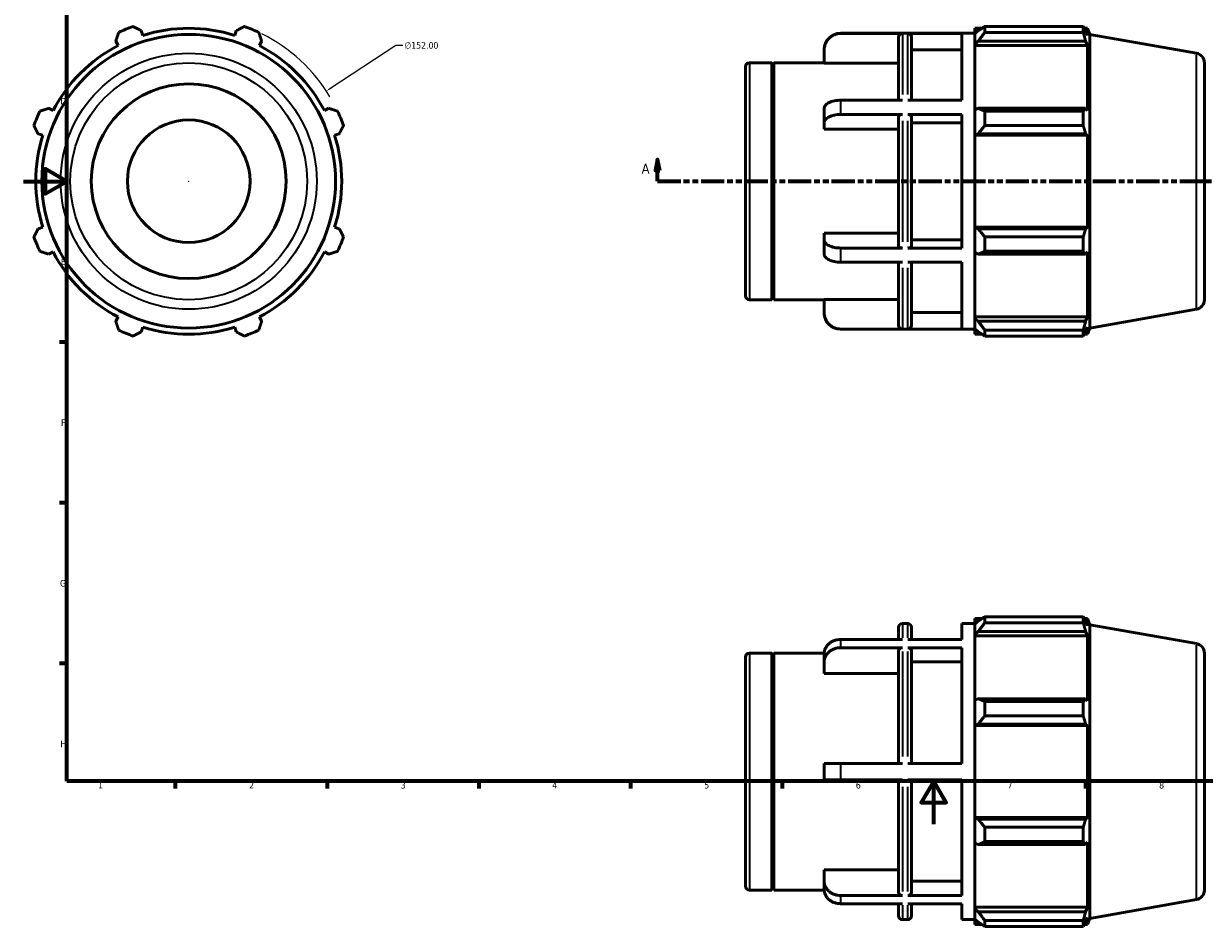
# Model space of a CAD drawing. Header units: millimetres. Extents: x -26 to 927, y -47 to 734.
# Tile 1 of 4: x 0 to 546, y -47 to 370. Entities that reach past the tile are written whole.
import ezdxf

# ---------------------------------------------------------------- set-up
doc = ezdxf.new("R2010")
doc.units = ezdxf.units.MM
doc.linetypes.add('DOUBLE_DASH_CHAIN', pattern=[1.2403, 0.6614, -0.0827, 0.1654, -0.0827, 0.1654, -0.0827])
for name, color, linetype, lineweight in [('Border (ANSI)', 7, 'Continuous', 70), ('Dimension (ANSI)', 7, 'Continuous', 25), ('Section Line (ANSI)', 7, 'DOUBLE_DASH_CHAIN', 70), ('Visible (ANSI)', 7, 'Continuous', 50), ('Visible Narrow (ANSI)', 7, 'Continuous', 35)]:
    doc.layers.add(name, color=color, linetype=linetype, lineweight=lineweight)
doc.styles.add('Label Text (ANSI)', font='tahoma.ttf')
doc.styles.add('Note Text (ANSI)', font='tahoma.ttf')
doc.dimstyles.new('Default - mm (ANSI)', dxfattribs={"dimtxt": 3.048, "dimasz": 2.5, "dimexe": 3.175, "dimexo": 1.6002, "dimgap": 0.8, "dimtad": 0, "dimtoh": 1, "dimrnd": 1e-08, "dimzin": 4, "dimdsep": 46, "dimtxsty": 'Note Text (ANSI)', "dimcen": 0.09, "dimdle": 10, "dimclrd": 256, "dimclre": 256, "dimclrt": 256, "dimadec": 1, "dimazin": 1, "dimtfac": 1, "dimtofl": 0, "dimtmove": 0, "dimatfit": 3, "dimfxl": 1, "dimtolj": 1, "dimtzin": 4, "dimlwd": -1, "dimlwe": -1, "dimarcsym": 0})

# ---------------------------------------------------------------- blocks, each defined once
blk = doc.blocks.new('Borders Default Border')
at = {"layer": 'Border (ANSI)'}
for p, q in [((20, 222.75), (16.55, 222.75)), ((20, 148.5), (16.55, 148.5)), ((20, 74.25), (16.55, 74.25)), ((70.08, 20), (70.08, 16.55)), ((140.17, 20), (140.17, 16.55)), ((210.25, 20), (210.25, 16.55)), ((280.33, 20), (280.33, 16.55)), ((350.42, 20), (350.42, 16.55)), ((490.58, 20), (490.58, 16.55))]:
    blk.add_line(p, q, dxfattribs=at)
at = {"layer": 'Border (ANSI)', "flags": 128}
for points in [[(20, 20), (20, 574), (821, 574), (821, 20), (20, 20)], [(0, 297), (20, 297), (10, 302.77), (10, 291.23), (20, 297)], [(420.5, 0), (420.5, 20), (414.73, 10), (426.27, 10), (420.5, 20)]]:
    blk.add_lwpolyline(points, dxfattribs=at)
at = {"layer": 'Border (ANSI)', "char_height": 3.05, "attachment_point": 7, "style": 'Note Text (ANSI)'}
for s, insert in [('D', (16.96, 332.6)), ('E', (17.21, 258.35)), ('F', (17.29, 184.1)), ('G', (16.81, 109.79)), ('H', (16.97, 35.6)), ('1', (34.35, 16.55)), ('2', (104.2, 16.55)), ('3', (174.26, 16.49)), ('4', (244.23, 16.55)), ('5', (314.48, 16.49)), ('6', (384.49, 16.49)), ('7', (454.6, 16.55)), ('8', (524.63, 16.48))]:
    blk.add_mtext(s, dxfattribs=dict(at, insert=insert))
blk = doc.blocks.new('2dTransSection0')
at = {"layer": 'Section Line (ANSI)', "linetype": 'Continuous'}
for p, q in [((292.88, 307.11), (291.88, 302.11)), ((292.88, 302.11), (292.88, 307.11)), ((293.88, 302.11), (292.88, 307.11)), ((645.18, 307.11), (644.18, 302.11)), ((645.18, 302.11), (645.18, 307.11)), ((646.18, 302.11), (645.18, 307.11)), ((291.88, 302.11), (293.88, 302.11)), ((292.88, 297.11), (292.88, 302.11)), ((644.18, 302.11), (646.18, 302.11)), ((645.18, 297.11), (645.18, 302.11)), ((292.88, 297.11), (303.39, 297.11)), ((634.68, 297.11), (645.18, 297.11))]:
    blk.add_line(p, q, dxfattribs=at)
at = {"layer": 'Section Line (ANSI)', "linetype": 'DOUBLE_DASH_CHAIN', "ltscale": 16.210289}
blk.add_line((292.88, 297.11), (645.18, 297.11), dxfattribs=at)
at = {"layer": 'Section Line (ANSI)', "linetype": 'Continuous', "flags": 128}
for points in [[(293.88, 302.11), (292.88, 307.11), (291.88, 302.11), (293.88, 302.11)], [(646.18, 302.11), (645.18, 307.11), (644.18, 302.11), (646.18, 302.11)]]:
    blk.add_lwpolyline(points, dxfattribs=at)
at = {"layer": 'Section Line (ANSI)'}
for points in [[(293.88, 302.11), (292.88, 307.11), (291.88, 302.11), (293.88, 302.11)], [(646.18, 302.11), (645.18, 307.11), (644.18, 302.11), (646.18, 302.11)]]:
    blk.add_solid(points, dxfattribs=at)
at = {"layer": 'Section Line (ANSI)', "char_height": 4.57, "attachment_point": 7, "style": 'Label Text (ANSI)'}
for insert in [(285.52, 300.61), (648.65, 300.61)]:
    blk.add_mtext('A', dxfattribs=dict(at, insert=insert))
blk = doc.blocks.new('*D11')
at = {"layer": 'Defpoints', "color": 0, "transparency": 16777216}
for p in [(139.85, 338.76), (12.71, 255.45)]:
    blk.add_point(p, dxfattribs=at)
at = {"layer": 'Dimension (ANSI)', "transparency": 16777216}
for p, q in [((171.92, 359.78), (141.94, 340.13)), ((175.14, 359.78), (171.92, 359.78)), ((76.19, 297.11), (76.37, 297.11)), ((76.28, 297.02), (76.28, 297.2))]:
    blk.add_line(p, q, dxfattribs=at)
blk.add_arc((76.28, 297.11), 76, 30.8437, 63.5856, dxfattribs=at)
blk.add_solid([(141.71, 340.48), (142.17, 339.79), (139.85, 338.76)], dxfattribs=at)
at = {"layer": 'Dimension (ANSI)', "transparency": 16777216, "insert": (175.94, 361.42), "char_height": 3.048, "attachment_point": 1, "style": 'Note Text (ANSI)'}
blk.add_mtext('\\A1;∅152.00', dxfattribs=at)

msp = doc.modelspace()

# ---------------------------------------------------------------- linework, layer by layer
at = {"layer": 'Visible (ANSI)'}
for p, q in [((55.0268, 364.5169), (54.3412, 366.6913)), ((98.2202, 366.6913), (97.5346, 364.5169)), ((377.4741, 365.5081), (439.5312, 365.5081)), ((439.5312, 367.7881), (439.5312, 365.2417)), ((439.5312, 367.7881), (442.7666, 367.7881)), ((441.0512, 366.6913), (439.5312, 365.2417)), ((444.0912, 368.6187), (444.0912, 365.8705)), ((444.0912, 368.6187), (489.5632, 368.6187)), ((489.5632, 365.8705), (444.0912, 365.8705)), ((489.5632, 365.8705), (489.5632, 368.6187)), ((490.0453, 367.7881), (491.4995, 367.7881)), ((491.4995, 364.5169), (490.6696, 366.6913)), ((492.5312, 364.9535), (491.4995, 367.7881)), ((491.4995, 364.5169), (491.4995, 367.7881)), ((42.5915, 361.8244), (43.6443, 359.8021)), ((108.9171, 359.8021), (109.9699, 361.8244)), ((405.9979, 365.4025), (377.4741, 365.4025)), ((404.1979, 334.5462), (404.1979, 363.5996)), ((433.4741, 365.4025), (408.455, 365.4025)), ((410.255, 363.5996), (410.255, 334.5462)), ((433.4741, 334.5462), (433.4741, 365.4025)), ((439.5312, 360.4762), (439.5312, 365.2417)), ((439.5312, 360.4762), (441.0512, 361.8244)), ((439.5312, 359.8021), (439.5312, 360.4762)), ((441.0512, 361.8244), (490.6696, 361.8244)), ((490.6696, 361.8244), (491.4995, 359.8021)), ((492.5312, 229.2628), (492.5312, 364.9535)), ((541.8126, 356.2638), (492.5312, 364.9535)), ((369.8741, 357.7893), (369.8741, 357.9081)), ((369.8741, 351.696), (369.8741, 357.7893)), ((433.4741, 357.7893), (410.255, 357.7893)), ((439.5312, 359.8021), (439.5312, 330.0955)), ((439.5312, 359.8021), (491.4995, 359.8021)), ((491.4995, 329.7445), (491.4995, 359.8021)), ((333.5312, 244.1881), (333.5312, 350.0281)), ((335.3312, 351.8281), (345.6312, 351.8281)), ((345.6312, 242.3881), (345.6312, 351.8281)), ((346.1312, 351.3281), (345.6312, 351.8281)), ((346.1312, 351.3281), (346.6312, 351.8281)), ((346.1312, 242.8881), (346.1312, 351.3281)), ((346.6312, 242.3881), (346.6312, 351.8281)), ((346.6312, 351.8281), (369.8741, 351.8281)), ((404.1979, 351.696), (369.8741, 351.696)), ((545.5312, 351.8322), (545.5312, 242.3841)), ((405.9979, 334.5462), (377.4741, 334.5462)), ((433.4741, 334.5462), (408.455, 334.5462)), ((13.5868, 329.7445), (11.5644, 330.7973)), ((140.997, 330.7973), (138.9746, 329.7445)), ((369.8741, 324.1578), (369.8741, 330.7396)), ((405.9979, 327.9644), (377.4741, 327.9644)), ((433.4741, 327.9644), (408.455, 327.9644)), ((433.4741, 266.2519), (433.4741, 327.9644)), ((441.0512, 330.7973), (439.5312, 330.0955)), ((439.5312, 318.5906), (439.5312, 330.0955)), ((490.6696, 330.7973), (441.0512, 330.7973)), ((444.0912, 329.477), (444.0912, 322.8422)), ((444.0912, 329.477), (489.5632, 329.477)), ((489.5632, 322.8422), (489.5632, 329.477)), ((491.4995, 329.7445), (490.6696, 330.7973)), ((369.8741, 321.1112), (369.8741, 324.1578)), ((404.1979, 267.1533), (404.1979, 327.063)), ((410.255, 327.063), (410.255, 267.1533)), ((433.4741, 324.1578), (410.255, 324.1578)), ((489.5632, 322.8422), (444.0912, 322.8422)), ((6.6975, 319.0476), (8.872, 318.362)), ((143.6894, 318.362), (145.8639, 319.0476)), ((404.1979, 321.1112), (369.8741, 321.1112)), ((439.5312, 318.5906), (441.0512, 319.0476)), ((439.5312, 318.362), (439.5312, 318.5906)), ((439.5312, 318.362), (439.5312, 275.8543)), ((439.5312, 318.362), (491.4995, 318.362)), ((441.0512, 319.0476), (490.6696, 319.0476)), ((490.6696, 319.0476), (491.4995, 318.362)), ((491.4995, 275.8543), (491.4995, 318.362)), ((8.872, 275.8543), (6.6975, 275.1686)), ((145.8639, 275.1686), (143.6894, 275.8543)), ((369.8741, 270.0585), (369.8741, 273.1051)), ((369.8741, 273.1051), (404.1979, 273.1051)), ((439.5312, 275.6257), (439.5312, 275.8543)), ((439.5312, 275.8543), (491.4995, 275.8543)), ((441.0512, 275.1686), (439.5312, 275.6257)), ((439.5312, 264.1208), (439.5312, 275.6257)), ((490.6696, 275.1686), (441.0512, 275.1686)), ((491.4995, 275.8543), (490.6696, 275.1686)), ((369.8741, 263.4767), (369.8741, 270.0585)), ((410.255, 270.0585), (433.4741, 270.0585)), ((444.0912, 271.3741), (444.0912, 264.7393)), ((444.0912, 271.3741), (489.5632, 271.3741)), ((489.5632, 264.7393), (489.5632, 271.3741)), ((11.5644, 263.419), (13.5868, 264.4717)), ((138.9746, 264.4717), (140.997, 263.419)), ((405.9979, 266.2519), (377.4741, 266.2519)), ((433.4741, 266.2519), (408.455, 266.2519)), ((439.5312, 264.1208), (441.0512, 263.419)), ((439.5312, 264.1208), (439.5312, 234.4142)), ((441.0512, 263.419), (490.6696, 263.419)), ((489.5632, 264.7393), (444.0912, 264.7393)), ((490.6696, 263.419), (491.4995, 264.4717)), ((491.4995, 234.4142), (491.4995, 264.4717)), ((405.9979, 259.6701), (377.4741, 259.6701)), ((404.1979, 230.6166), (404.1979, 259.6701)), ((433.4741, 259.6701), (408.455, 259.6701)), ((410.255, 259.6701), (410.255, 230.6166)), ((433.4741, 228.8138), (433.4741, 259.6701)), ((335.3312, 242.3881), (345.6312, 242.3881)), ((346.1312, 242.8881), (345.6312, 242.3881)), ((346.1312, 242.8881), (346.6312, 242.3881)), ((346.6312, 242.3881), (369.8741, 242.3881)), ((369.8741, 236.427), (369.8741, 242.5202)), ((369.8741, 242.5202), (404.1979, 242.5202)), ((369.8741, 236.3081), (369.8741, 236.427)), ((410.255, 236.427), (433.4741, 236.427)), ((541.8126, 237.9525), (492.5312, 229.2628)), ((43.6443, 234.4142), (42.5915, 232.3918)), ((54.3412, 227.525), (55.0268, 229.6994)), ((97.5346, 229.6994), (98.2202, 227.525)), ((109.9699, 232.3918), (108.9171, 234.4142)), ((439.5312, 233.7401), (439.5312, 234.4142)), ((439.5312, 234.4142), (491.4995, 234.4142)), ((439.5312, 228.9746), (439.5312, 233.7401)), ((441.0512, 232.3918), (439.5312, 233.7401)), ((490.6696, 232.3918), (441.0512, 232.3918)), ((491.4995, 234.4142), (490.6696, 232.3918)), ((490.6696, 227.525), (491.4995, 229.6994)), ((491.4995, 226.4281), (491.4995, 229.6994)), ((492.5312, 229.2628), (491.4995, 226.4281)), ((405.9979, 228.8138), (377.4741, 228.8138)), ((377.4741, 228.7081), (439.5312, 228.7081)), ((433.4741, 228.8138), (408.455, 228.8138)), ((439.5312, 228.9746), (441.0512, 227.525)), ((439.5312, 228.9746), (439.5312, 226.4281)), ((439.5312, 226.4281), (442.7666, 226.4281)), ((444.0912, 228.3458), (444.0912, 225.5976)), ((444.0912, 228.3458), (489.5632, 228.3458)), ((489.5632, 225.5976), (444.0912, 225.5976)), ((489.5632, 225.5976), (489.5632, 228.3458)), ((490.0453, 226.4281), (491.4995, 226.4281)), ((405.9979, 92.748), (408.455, 92.748)), ((433.4741, 85.3927), (433.4741, 92.748)), ((433.4741, 92.748), (439.5312, 92.748)), ((439.5312, 95.028), (439.5312, 92.4816)), ((439.5312, 95.028), (442.7666, 95.028)), ((441.0512, 93.9312), (439.5312, 92.4816)), ((444.0912, 95.8586), (444.0912, 93.1103)), ((444.0912, 95.8586), (489.5632, 95.8586)), ((489.5632, 93.1103), (444.0912, 93.1103)), ((489.5632, 93.1103), (489.5632, 95.8586)), ((490.0453, 95.028), (491.4995, 95.028)), ((491.4995, 91.7567), (490.6696, 93.9312)), ((492.5312, 92.1933), (491.4995, 95.028)), ((491.4995, 91.7567), (491.4995, 95.028)), ((404.1979, 85.3927), (404.1979, 90.948)), ((410.255, 90.948), (410.255, 85.3927)), ((439.5312, 87.7161), (439.5312, 92.4816)), ((439.5312, 87.7161), (441.0512, 89.0643)), ((439.5312, 87.0419), (439.5312, 87.7161)), ((441.0512, 89.0643), (490.6696, 89.0643)), ((490.6696, 89.0643), (491.4995, 87.0419)), ((492.5312, -43.4973), (492.5312, 92.1933)), ((541.8126, 83.5037), (492.5312, 92.1933)), ((405.9979, 85.3927), (377.4741, 85.3927)), ((433.4741, 85.3927), (408.455, 85.3927)), ((439.5312, 87.0419), (439.5312, 57.3353)), ((439.5312, 87.0419), (491.4995, 87.0419)), ((491.4995, 56.9844), (491.4995, 87.0419)), ((333.5312, -28.572), (333.5312, 77.268)), ((335.3312, 79.068), (345.6312, 79.068)), ((345.6312, -30.372), (345.6312, 79.068)), ((346.1312, 78.568), (345.6312, 79.068)), ((346.1312, 78.568), (346.6312, 79.068)), ((346.1312, -29.872), (346.1312, 78.568)), ((346.6312, -30.372), (346.6312, 79.068)), ((346.6312, 79.068), (369.8804, 79.068)), ((369.8741, 74.9994), (369.8741, 78.7994)), ((405.9979, 81.5927), (377.4741, 81.5927)), ((404.1979, 28.148), (404.1979, 80.0314)), ((433.4741, 81.5927), (408.455, 81.5927)), ((410.255, 80.0314), (410.255, 28.148)), ((433.4741, 28.148), (433.4741, 81.5927)), ((545.5312, 79.0721), (545.5312, -30.376)), ((369.8741, 69.7225), (369.8741, 74.9994)), ((433.4741, 74.9994), (410.255, 74.9994)), ((404.1979, 69.7225), (369.8741, 69.7225)), ((441.0512, 58.0372), (439.5312, 57.3353)), ((439.5312, 45.8304), (439.5312, 57.3353)), ((490.6696, 58.0372), (441.0512, 58.0372)), ((444.0912, 56.7169), (444.0912, 50.0821)), ((444.0912, 56.7169), (489.5632, 56.7169)), ((489.5632, 50.0821), (489.5632, 56.7169)), ((491.4995, 56.9844), (490.6696, 58.0372)), ((489.5632, 50.0821), (444.0912, 50.0821)), ((439.5312, 45.8304), (441.0512, 46.2875)), ((439.5312, 45.6019), (439.5312, 45.8304)), ((439.5312, 45.6019), (439.5312, 3.0941)), ((439.5312, 45.6019), (491.4995, 45.6019)), ((441.0512, 46.2875), (490.6696, 46.2875)), ((490.6696, 46.2875), (491.4995, 45.6019)), ((491.4995, 3.0941), (491.4995, 45.6019)), ((369.8741, 20.548), (369.8741, 28.148)), ((405.9979, 28.148), (377.4741, 28.148)), ((408.455, 28.148), (433.4741, 28.148)), ((405.9979, 20.548), (377.4741, 20.548)), ((404.1979, -31.3353), (404.1979, 20.548)), ((433.4741, 20.548), (408.455, 20.548)), ((410.255, 20.548), (410.255, -31.3353)), ((433.4741, -32.8966), (433.4741, 20.548)), ((439.5312, 2.8656), (439.5312, 3.0941)), ((439.5312, 3.0941), (491.4995, 3.0941)), ((439.5312, -8.6393), (439.5312, 2.8656)), ((441.0512, 2.4085), (439.5312, 2.8656)), ((490.6696, 2.4085), (441.0512, 2.4085)), ((491.4995, 3.0941), (490.6696, 2.4085)), ((444.0912, -1.3861), (444.0912, -8.0208)), ((444.0912, -1.3861), (489.5632, -1.3861)), ((489.5632, -8.0208), (489.5632, -1.3861)), ((439.5312, -8.6393), (439.5312, -38.3459)), ((439.5312, -8.6393), (441.0512, -9.3412)), ((441.0512, -9.3412), (490.6696, -9.3412)), ((489.5632, -8.0208), (444.0912, -8.0208)), ((490.6696, -9.3412), (491.4995, -8.2884)), ((491.4995, -38.3459), (491.4995, -8.2884)), ((369.8741, -26.3034), (369.8741, -21.0265)), ((369.8741, -21.0265), (404.1979, -21.0265)), ((369.8741, -30.1034), (369.8741, -26.3034)), ((410.255, -26.3034), (433.4741, -26.3034)), ((335.3312, -30.372), (345.6312, -30.372)), ((346.1312, -29.872), (345.6312, -30.372)), ((346.1312, -29.872), (346.6312, -30.372)), ((346.6312, -30.372), (369.8804, -30.372)), ((405.9979, -32.8966), (377.4741, -32.8966)), ((405.9979, -36.6966), (377.4741, -36.6966)), ((404.1979, -42.252), (404.1979, -36.6966)), ((433.4741, -32.8966), (408.455, -32.8966)), ((433.4741, -36.6966), (408.455, -36.6966)), ((410.255, -36.6966), (410.255, -42.252)), ((433.4741, -44.052), (433.4741, -36.6966)), ((541.8126, -34.8077), (492.5312, -43.4973)), ((439.5312, -39.02), (439.5312, -38.3459)), ((439.5312, -38.3459), (491.4995, -38.3459)), ((439.5312, -43.7855), (439.5312, -39.02)), ((441.0512, -40.3683), (439.5312, -39.02)), ((490.6696, -40.3683), (441.0512, -40.3683)), ((491.4995, -38.3459), (490.6696, -40.3683)), ((490.6696, -45.2352), (491.4995, -43.0607)), ((491.4995, -46.332), (491.4995, -43.0607)), ((492.5312, -43.4973), (491.4995, -46.332)), ((405.9979, -44.052), (408.455, -44.052)), ((433.4741, -44.052), (439.5312, -44.052)), ((439.5312, -43.7855), (439.5312, -46.332)), ((439.5312, -43.7855), (441.0512, -45.2352)), ((439.5312, -46.332), (442.7666, -46.332)), ((444.0912, -44.4143), (444.0912, -47.1625)), ((444.0912, -44.4143), (489.5632, -44.4143)), ((489.5632, -47.1625), (444.0912, -47.1625)), ((489.5632, -47.1625), (489.5632, -44.4143)), ((490.0453, -46.332), (491.4995, -46.332))]:
    msp.add_line(p, q, dxfattribs=at)
for radius in [67.8453, 45, 28.328]:
    msp.add_circle((76.2807, 297.1081), radius, dxfattribs=at)
for centre, radius, start, end in [((76.2807, 297.1081), 76, 109.791984, 115.208016), ((76.2807, 297.1081), 70.68, 72.5, 107.5), ((76.2807, 297.1081), 76, 64.791984, 70.208016), ((377.4741, 357.9081), 7.6, 90, 180), ((76.2807, 297.1081), 70.68, 117.5, 152.5), ((76.2807, 297.1081), 70.68, 27.5, 62.5), ((541.0312, 351.8322), 4.5, 0, 80), ((335.3312, 350.0281), 1.8, 90, 180), ((76.2807, 297.1081), 76, 154.791984, 160.208016), ((76.2807, 297.1081), 76, 19.791984, 25.208016), ((76.2807, 297.1081), 70.68, 162.5, 197.5), ((76.2807, 297.1081), 70.68, 342.5, 17.5), ((76.2807, 297.1081), 76, 199.791984, 205.208016), ((76.2807, 297.1081), 76, 334.791984, 340.208016), ((76.2807, 297.1081), 70.68, 207.5, 242.5), ((76.2807, 297.1081), 70.68, 297.5, 332.5), ((335.3312, 244.1881), 1.8, 180, 270), ((541.0312, 242.3841), 4.5, 280, 0), ((377.4741, 236.3081), 7.6, 180, 270), ((76.2807, 297.1081), 70.68, 252.5, 287.5), ((76.2807, 297.1081), 76, 244.791984, 250.208016), ((76.2807, 297.1081), 76, 289.791984, 295.208016), ((405.9979, 90.948), 1.8, 90, 180), ((408.455, 90.948), 1.8, 0, 90), ((541.0312, 79.0721), 4.5, 0, 80), ((335.3312, 77.268), 1.8, 90, 180), ((335.3312, -28.572), 1.8, 180, 270), ((541.0312, -30.376), 4.5, 280, 0), ((405.9979, -42.252), 1.8, 180, 270), ((408.455, -42.252), 1.8, 270, 0)]:
    msp.add_arc(centre, radius, start, end, dxfattribs=at)
for points, weights in [([(42.5915, 361.8244), (43.2382, 363.8062), (43.9119, 365.8705)], [1.00154862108, 1.00118274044, 1]), ([(50.5466, 368.6187), (52.4827, 367.6353), (54.3412, 366.6913)], [1, 1.00118274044, 1.00154862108]), ([(98.2202, 366.6913), (100.0788, 367.6353), (102.0148, 368.6187)], [1.00154862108, 1.00118274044, 1]), ([(108.6496, 365.8705), (109.3232, 363.8062), (109.9699, 361.8244)], [1, 1.00118274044, 1.00154862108]), ([(444.0912, 368.6187), (442.5104, 367.6353), (441.0512, 366.6913)], [1.01259310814, 1.00909273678, 1.00478356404]), ([(441.0512, 361.8244), (442.5104, 363.8062), (444.0912, 365.8705)], [1.00478356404, 1.00909273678, 1.01259310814]), ([(489.5632, 368.6187), (490.1385, 367.6353), (490.6696, 366.6913)], [1, 1.00118274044, 1.00154862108]), ([(490.6696, 361.8244), (490.1385, 363.8062), (489.5632, 365.8705)], [1.00154862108, 1.00118274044, 1]), ([(7.5184, 329.477), (9.5827, 330.1506), (11.5644, 330.7973)], [1, 1.00118274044, 1.00154862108]), ([(140.997, 330.7973), (142.9788, 330.1506), (145.043, 329.477)], [1.00154862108, 1.00118274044, 1]), ([(444.0912, 329.477), (442.5104, 330.1506), (441.0512, 330.7973)], [1.01259310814, 1.00909273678, 1.00478356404]), ([(489.5632, 329.477), (490.1385, 330.1506), (490.6696, 330.7973)], [1, 1.00118274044, 1.00154862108]), ([(6.6975, 319.0476), (5.7535, 320.9062), (4.7702, 322.8422)], [1.00154862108, 1.00118274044, 1]), ([(147.7913, 322.8422), (146.8079, 320.9062), (145.8639, 319.0476)], [1, 1.00118274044, 1.00154862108]), ([(441.0512, 319.0476), (442.5104, 320.9062), (444.0912, 322.8422)], [1.00478356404, 1.00909273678, 1.01259310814]), ([(490.6696, 319.0476), (490.1385, 320.9062), (489.5632, 322.8422)], [1.00154862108, 1.00118274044, 1]), ([(4.7702, 271.3741), (5.7535, 273.3101), (6.6975, 275.1686)], [1, 1.00118274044, 1.00154862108]), ([(145.8639, 275.1686), (146.8079, 273.3101), (147.7913, 271.3741)], [1.00154862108, 1.00118274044, 1]), ([(444.0912, 271.3741), (442.5104, 273.3101), (441.0512, 275.1686)], [1.01259310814, 1.00909273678, 1.00478356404]), ([(489.5632, 271.3741), (490.1385, 273.3101), (490.6696, 275.1686)], [1, 1.00118274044, 1.00154862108]), ([(11.5644, 263.419), (9.5827, 264.0657), (7.5184, 264.7393)], [1.00154862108, 1.00118274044, 1]), ([(145.043, 264.7393), (142.9788, 264.0657), (140.997, 263.419)], [1, 1.00118274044, 1.00154862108]), ([(441.0512, 263.419), (442.5104, 264.0657), (444.0912, 264.7393)], [1.00478356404, 1.00909273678, 1.01259310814]), ([(490.6696, 263.419), (490.1385, 264.0657), (489.5632, 264.7393)], [1.00154862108, 1.00118274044, 1]), ([(43.9119, 228.3458), (43.2382, 230.4101), (42.5915, 232.3918)], [1, 1.00118274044, 1.00154862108]), ([(109.9699, 232.3918), (109.3232, 230.4101), (108.6496, 228.3458)], [1.00154862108, 1.00118274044, 1]), ([(444.0912, 228.3458), (442.5104, 230.4101), (441.0512, 232.3918)], [1.01259310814, 1.00909273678, 1.00478356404]), ([(489.5632, 228.3458), (490.1385, 230.4101), (490.6696, 232.3918)], [1, 1.00118274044, 1.00154862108]), ([(54.3412, 227.525), (52.4827, 226.5809), (50.5466, 225.5976)], [1.00154862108, 1.00118274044, 1]), ([(102.0148, 225.5976), (100.0788, 226.5809), (98.2202, 227.525)], [1, 1.00118274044, 1.00154862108]), ([(441.0512, 227.525), (442.5104, 226.5809), (444.0912, 225.5976)], [1.00478356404, 1.00909273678, 1.01259310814]), ([(490.6696, 227.525), (490.1385, 226.5809), (489.5632, 225.5976)], [1.00154862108, 1.00118274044, 1]), ([(444.0912, 95.8586), (442.5104, 94.8752), (441.0512, 93.9312)], [1.01259310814, 1.00909273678, 1.00478356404]), ([(441.0512, 89.0643), (442.5104, 91.0461), (444.0912, 93.1103)], [1.00478356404, 1.00909273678, 1.01259310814]), ([(489.5632, 95.8586), (490.1385, 94.8752), (490.6696, 93.9312)], [1, 1.00118274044, 1.00154862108]), ([(490.6696, 89.0643), (490.1385, 91.0461), (489.5632, 93.1103)], [1.00154862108, 1.00118274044, 1]), ([(444.0912, 56.7169), (442.5104, 57.3905), (441.0512, 58.0372)], [1.01259310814, 1.00909273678, 1.00478356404]), ([(489.5632, 56.7169), (490.1385, 57.3905), (490.6696, 58.0372)], [1, 1.00118274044, 1.00154862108]), ([(441.0512, 46.2875), (442.5104, 48.1461), (444.0912, 50.0821)], [1.00478356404, 1.00909273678, 1.01259310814]), ([(490.6696, 46.2875), (490.1385, 48.1461), (489.5632, 50.0821)], [1.00154862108, 1.00118274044, 1]), ([(444.0912, -1.3861), (442.5104, 0.55), (441.0512, 2.4085)], [1.01259310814, 1.00909273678, 1.00478356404]), ([(489.5632, -1.3861), (490.1385, 0.55), (490.6696, 2.4085)], [1, 1.00118274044, 1.00154862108]), ([(441.0512, -9.3412), (442.5104, -8.6945), (444.0912, -8.0208)], [1.00478356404, 1.00909273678, 1.01259310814]), ([(490.6696, -9.3412), (490.1385, -8.6945), (489.5632, -8.0208)], [1.00154862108, 1.00118274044, 1]), ([(444.0912, -44.4143), (442.5104, -42.35), (441.0512, -40.3683)], [1.01259310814, 1.00909273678, 1.00478356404]), ([(489.5632, -44.4143), (490.1385, -42.35), (490.6696, -40.3683)], [1, 1.00118274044, 1.00154862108]), ([(441.0512, -45.2352), (442.5104, -46.1792), (444.0912, -47.1625)], [1.00478356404, 1.00909273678, 1.01259310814]), ([(490.6696, -45.2352), (490.1385, -46.1792), (489.5632, -47.1625)], [1.00154862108, 1.00118274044, 1])]:
    msp.add_rational_spline(points, weights, degree=2, dxfattribs=at)
for points, knots in [([(369.8741, 357.7893), (369.8741, 358.2594), (369.9204, 358.7729), (370.1202, 359.7785), (370.2736, 360.2706), (370.633, 361.139), (370.8718, 361.5952), (371.4403, 362.447), (371.77, 362.8426), (372.4334, 363.5067), (372.8283, 363.8364), (373.6786, 364.4051), (374.1341, 364.6441), (375.0004, 365.0033), (375.491, 365.1566), (376.4935, 365.3562), (377.0054, 365.4025), (377.4741, 365.4025)], [-1.12652848, -1.12652848, -1.12652848, -1.12652848, -0.98548924, -0.98548924, -0.84445001, -0.84445001, -0.70356967, -0.70356967, -0.56268932, -0.56268932, -0.42196131, -0.42196131, -0.2812333, -0.2812333, -0.14061665, -0.14061665, 0, 0, 0, 0]), ([(404.1979, 363.5996), (404.1979, 363.8223), (404.2499, 364.0843), (404.4201, 364.4955), (404.5683, 364.7175), (404.8825, 365.0321), (405.1042, 365.1803), (405.5145, 365.3505), (405.7759, 365.4025), (405.9979, 365.4025)], [0.800377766, 0.800377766, 0.800377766, 0.800377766, 0.867163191, 0.867163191, 0.93389127, 0.93389127, 1.000553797, 1.000553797, 1.067163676, 1.067163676, 1.067163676, 1.067163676]), ([(408.455, 365.4025), (408.6771, 365.4025), (408.9384, 365.3505), (409.3487, 365.1803), (409.5704, 365.0321), (409.8846, 364.7175), (410.0328, 364.4955), (410.203, 364.0843), (410.255, 363.8223), (410.255, 363.5996)], [0, 0, 0, 0, 0.066609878, 0.066609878, 0.133272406, 0.133272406, 0.200000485, 0.200000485, 0.266785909, 0.266785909, 0.266785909, 0.266785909]), ([(377.4741, 334.5462), (377.0054, 334.5462), (376.4935, 334.5231), (375.491, 334.4233), (375.0004, 334.3466), (374.1341, 334.167), (373.6786, 334.0475), (372.8283, 333.7632), (372.4334, 333.5983), (371.77, 333.2663), (371.4403, 333.0685), (370.8718, 332.6426), (370.633, 332.4144), (370.2736, 331.9803), (370.1202, 331.7342), (369.9204, 331.2314), (369.8741, 330.9747), (369.8741, 330.7396)], [0, 0, 0, 0, 0.14061665, 0.14061665, 0.2812333, 0.2812333, 0.42196131, 0.42196131, 0.56268932, 0.56268932, 0.70356967, 0.70356967, 0.84445001, 0.84445001, 0.98548924, 0.98548924, 1.12652848, 1.12652848, 1.12652848, 1.12652848]), ([(369.8741, 324.1578), (369.8741, 324.3929), (369.9204, 324.6496), (370.1202, 325.1524), (370.2736, 325.3985), (370.633, 325.8327), (370.8718, 326.0608), (371.4403, 326.4867), (371.77, 326.6845), (372.4334, 327.0165), (372.8283, 327.1814), (373.6786, 327.4657), (374.1341, 327.5852), (375.0004, 327.7648), (375.491, 327.8415), (376.4935, 327.9413), (377.0054, 327.9644), (377.4741, 327.9644)], [-1.12652848, -1.12652848, -1.12652848, -1.12652848, -0.98548924, -0.98548924, -0.84445001, -0.84445001, -0.70356967, -0.70356967, -0.56268932, -0.56268932, -0.42196131, -0.42196131, -0.2812333, -0.2812333, -0.14061665, -0.14061665, 0, 0, 0, 0]), ([(405.9979, 327.9644), (405.7759, 327.9644), (405.5145, 327.9384), (405.1042, 327.8533), (404.8825, 327.7792), (404.5683, 327.6219), (404.4201, 327.5109), (404.2499, 327.3053), (404.1979, 327.1743), (404.1979, 327.063)], [0, 0, 0, 0, 0.066609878, 0.066609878, 0.133272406, 0.133272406, 0.200000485, 0.200000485, 0.266785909, 0.266785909, 0.266785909, 0.266785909]), ([(410.255, 327.063), (410.255, 327.1743), (410.203, 327.3053), (410.0328, 327.5109), (409.8846, 327.6219), (409.5704, 327.7792), (409.3487, 327.8533), (408.9384, 327.9384), (408.6771, 327.9644), (408.455, 327.9644)], [-0.266785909, -0.266785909, -0.266785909, -0.266785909, -0.200000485, -0.200000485, -0.133272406, -0.133272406, -0.066609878, -0.066609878, 0, 0, 0, 0]), ([(377.4741, 266.2519), (377.0054, 266.2519), (376.4935, 266.275), (375.491, 266.3748), (375.0004, 266.4515), (374.1341, 266.631), (373.6786, 266.7505), (372.8283, 267.0349), (372.4334, 267.1998), (371.77, 267.5318), (371.4403, 267.7296), (370.8718, 268.1555), (370.633, 268.3836), (370.2736, 268.8178), (370.1202, 269.0639), (369.9204, 269.5667), (369.8741, 269.8234), (369.8741, 270.0585)], [0, 0, 0, 0, 0.14061665, 0.14061665, 0.2812333, 0.2812333, 0.42196131, 0.42196131, 0.56268932, 0.56268932, 0.70356967, 0.70356967, 0.84445001, 0.84445001, 0.98548924, 0.98548924, 1.12652848, 1.12652848, 1.12652848, 1.12652848]), ([(369.8741, 263.4767), (369.8741, 263.2416), (369.9204, 262.9849), (370.1202, 262.4821), (370.2736, 262.236), (370.633, 261.8018), (370.8718, 261.5737), (371.4403, 261.1478), (371.77, 260.95), (372.4334, 260.618), (372.8283, 260.4531), (373.6786, 260.1687), (374.1341, 260.0492), (375.0004, 259.8697), (375.491, 259.793), (376.4935, 259.6932), (377.0054, 259.6701), (377.4741, 259.6701)], [-1.12652848, -1.12652848, -1.12652848, -1.12652848, -0.98548924, -0.98548924, -0.84445001, -0.84445001, -0.70356967, -0.70356967, -0.56268932, -0.56268932, -0.42196131, -0.42196131, -0.2812333, -0.2812333, -0.14061665, -0.14061665, 0, 0, 0, 0]), ([(404.1979, 267.1533), (404.1979, 267.042), (404.2499, 266.911), (404.4201, 266.7054), (404.5683, 266.5943), (404.8825, 266.4371), (405.1042, 266.3629), (405.5145, 266.2779), (405.7759, 266.2519), (405.9979, 266.2519)], [-0.266785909, -0.266785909, -0.266785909, -0.266785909, -0.200000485, -0.200000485, -0.133272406, -0.133272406, -0.066609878, -0.066609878, 0, 0, 0, 0]), ([(408.455, 266.2519), (408.6771, 266.2519), (408.9384, 266.2779), (409.3487, 266.3629), (409.5704, 266.4371), (409.8846, 266.5943), (410.0328, 266.7054), (410.203, 266.911), (410.255, 267.042), (410.255, 267.1533)], [0, 0, 0, 0, 0.066609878, 0.066609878, 0.133272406, 0.133272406, 0.200000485, 0.200000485, 0.266785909, 0.266785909, 0.266785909, 0.266785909]), ([(377.4741, 228.8138), (377.0054, 228.8138), (376.4935, 228.8601), (375.491, 229.0597), (375.0004, 229.213), (374.1341, 229.5721), (373.6786, 229.8111), (372.8283, 230.3799), (372.4334, 230.7096), (371.77, 231.3737), (371.4403, 231.7693), (370.8718, 232.6211), (370.633, 233.0773), (370.2736, 233.9456), (370.1202, 234.4378), (369.9204, 235.4434), (369.8741, 235.9569), (369.8741, 236.427)], [0, 0, 0, 0, 0.14061665, 0.14061665, 0.2812333, 0.2812333, 0.42196131, 0.42196131, 0.56268932, 0.56268932, 0.70356967, 0.70356967, 0.84445001, 0.84445001, 0.98548924, 0.98548924, 1.12652848, 1.12652848, 1.12652848, 1.12652848]), ([(404.1979, 230.6166), (404.1979, 230.394), (404.2499, 230.132), (404.4201, 229.7208), (404.5683, 229.4988), (404.8825, 229.1842), (405.1042, 229.0359), (405.5145, 228.8658), (405.7759, 228.8138), (405.9979, 228.8138)], [-0.266785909, -0.266785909, -0.266785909, -0.266785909, -0.200000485, -0.200000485, -0.133272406, -0.133272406, -0.066609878, -0.066609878, 0, 0, 0, 0]), ([(408.455, 228.8138), (408.6771, 228.8138), (408.9384, 228.8658), (409.3487, 229.0359), (409.5704, 229.1842), (409.8846, 229.4988), (410.0328, 229.7208), (410.203, 230.132), (410.255, 230.394), (410.255, 230.6166)], [0, 0, 0, 0, 0.066609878, 0.066609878, 0.133272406, 0.133272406, 0.200000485, 0.200000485, 0.266785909, 0.266785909, 0.266785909, 0.266785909]), ([(377.4741, 85.3927), (377.0054, 85.3927), (376.4935, 85.3526), (375.491, 85.1797), (375.0004, 85.047), (374.1341, 84.7359), (373.6786, 84.5289), (372.8283, 84.0364), (372.4334, 83.7508), (371.77, 83.1757), (371.4403, 82.8331), (370.8718, 82.0954), (370.633, 81.7003), (370.2736, 80.9483), (370.1202, 80.5221), (369.9204, 79.6512), (369.8741, 79.2066), (369.8741, 78.7994)], [0, 0, 0, 0, 0.14061665, 0.14061665, 0.2812333, 0.2812333, 0.42196131, 0.42196131, 0.56268932, 0.56268932, 0.70356967, 0.70356967, 0.84445001, 0.84445001, 0.98548924, 0.98548924, 1.12652848, 1.12652848, 1.12652848, 1.12652848]), ([(369.8741, 74.9994), (369.8741, 75.4066), (369.9204, 75.8512), (370.1202, 76.7221), (370.2736, 77.1483), (370.633, 77.9003), (370.8718, 78.2954), (371.4403, 79.0331), (371.77, 79.3757), (372.4334, 79.9508), (372.8283, 80.2364), (373.6786, 80.7289), (374.1341, 80.9359), (375.0004, 81.247), (375.491, 81.3797), (376.4935, 81.5526), (377.0054, 81.5927), (377.4741, 81.5927)], [-1.12652848, -1.12652848, -1.12652848, -1.12652848, -0.98548924, -0.98548924, -0.84445001, -0.84445001, -0.70356967, -0.70356967, -0.56268932, -0.56268932, -0.42196131, -0.42196131, -0.2812333, -0.2812333, -0.14061665, -0.14061665, 0, 0, 0, 0]), ([(405.9979, 81.5927), (405.7759, 81.5927), (405.5145, 81.5476), (405.1042, 81.4003), (404.8825, 81.2719), (404.5683, 80.9995), (404.4201, 80.8072), (404.2499, 80.4511), (404.1979, 80.2241), (404.1979, 80.0314)], [0, 0, 0, 0, 0.066609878, 0.066609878, 0.133272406, 0.133272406, 0.200000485, 0.200000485, 0.266785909, 0.266785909, 0.266785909, 0.266785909]), ([(410.255, 80.0314), (410.255, 80.2241), (410.203, 80.4511), (410.0328, 80.8072), (409.8846, 80.9995), (409.5704, 81.2719), (409.3487, 81.4003), (408.9384, 81.5476), (408.6771, 81.5927), (408.455, 81.5927)], [-0.266785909, -0.266785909, -0.266785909, -0.266785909, -0.200000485, -0.200000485, -0.133272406, -0.133272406, -0.066609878, -0.066609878, 0, 0, 0, 0]), ([(377.4741, 28.148), (377.0054, 28.148), (376.4935, 28.148), (375.491, 28.148), (375.0004, 28.148), (374.1341, 28.148), (373.6786, 28.148), (372.8283, 28.148), (372.4334, 28.148), (371.77, 28.148), (371.4403, 28.148), (370.8718, 28.148), (370.633, 28.148), (370.2736, 28.148), (370.1202, 28.148), (369.9204, 28.148), (369.8741, 28.148), (369.8741, 28.148)], [0, 0, 0, 0, 0.14061665, 0.14061665, 0.2812333, 0.2812333, 0.42196131, 0.42196131, 0.56268932, 0.56268932, 0.70356967, 0.70356967, 0.84445001, 0.84445001, 0.98548924, 0.98548924, 1.12652848, 1.12652848, 1.12652848, 1.12652848]), ([(369.8741, 20.548), (369.8741, 20.548), (369.9204, 20.548), (370.1202, 20.548), (370.2736, 20.548), (370.633, 20.548), (370.8718, 20.548), (371.4403, 20.548), (371.77, 20.548), (372.4334, 20.548), (372.8283, 20.548), (373.6786, 20.548), (374.1341, 20.548), (375.0004, 20.548), (375.491, 20.548), (376.4935, 20.548), (377.0054, 20.548), (377.4741, 20.548)], [-1.12652848, -1.12652848, -1.12652848, -1.12652848, -0.98548924, -0.98548924, -0.84445001, -0.84445001, -0.70356967, -0.70356967, -0.56268932, -0.56268932, -0.42196131, -0.42196131, -0.2812333, -0.2812333, -0.14061665, -0.14061665, 0, 0, 0, 0]), ([(377.4741, -32.8966), (377.0054, -32.8966), (376.4935, -32.8565), (375.491, -32.6837), (375.0004, -32.5509), (374.1341, -32.2399), (373.6786, -32.0329), (372.8283, -31.5403), (372.4334, -31.2548), (371.77, -30.6797), (371.4403, -30.3371), (370.8718, -29.5994), (370.633, -29.2043), (370.2736, -28.4523), (370.1202, -28.0261), (369.9204, -27.1552), (369.8741, -26.7105), (369.8741, -26.3034)], [0, 0, 0, 0, 0.14061665, 0.14061665, 0.2812333, 0.2812333, 0.42196131, 0.42196131, 0.56268932, 0.56268932, 0.70356967, 0.70356967, 0.84445001, 0.84445001, 0.98548924, 0.98548924, 1.12652848, 1.12652848, 1.12652848, 1.12652848]), ([(369.8741, -30.1034), (369.8741, -30.5105), (369.9204, -30.9552), (370.1202, -31.8261), (370.2736, -32.2523), (370.633, -33.0043), (370.8718, -33.3994), (371.4403, -34.1371), (371.77, -34.4797), (372.4334, -35.0548), (372.8283, -35.3403), (373.6786, -35.8329), (374.1341, -36.0399), (375.0004, -36.3509), (375.491, -36.4837), (376.4935, -36.6565), (377.0054, -36.6966), (377.4741, -36.6966)], [-1.12652848, -1.12652848, -1.12652848, -1.12652848, -0.98548924, -0.98548924, -0.84445001, -0.84445001, -0.70356967, -0.70356967, -0.56268932, -0.56268932, -0.42196131, -0.42196131, -0.2812333, -0.2812333, -0.14061665, -0.14061665, 0, 0, 0, 0]), ([(404.1979, -31.3353), (404.1979, -31.5281), (404.2499, -31.755), (404.4201, -32.1112), (404.5683, -32.3034), (404.8825, -32.5758), (405.1042, -32.7042), (405.5145, -32.8516), (405.7759, -32.8966), (405.9979, -32.8966)], [-0.266785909, -0.266785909, -0.266785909, -0.266785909, -0.200000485, -0.200000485, -0.133272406, -0.133272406, -0.066609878, -0.066609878, 0, 0, 0, 0]), ([(408.455, -32.8966), (408.6771, -32.8966), (408.9384, -32.8516), (409.3487, -32.7042), (409.5704, -32.5758), (409.8846, -32.3034), (410.0328, -32.1112), (410.203, -31.755), (410.255, -31.5281), (410.255, -31.3353)], [0, 0, 0, 0, 0.066609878, 0.066609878, 0.133272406, 0.133272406, 0.200000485, 0.200000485, 0.266785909, 0.266785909, 0.266785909, 0.266785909])]:
    msp.add_open_spline(points, degree=3, knots=knots, dxfattribs=at)
at = {"layer": 'Visible Narrow (ANSI)'}
for p, q in [((377.4741, 365.5079), (377.4741, 365.4128)), ((405.9979, 365.1499), (405.9979, 337.1834)), ((408.455, 337.1834), (408.455, 365.1499)), ((541.8126, 238.6808), (541.8126, 355.5355)), ((335.3312, 351.1544), (335.3312, 243.0618)), ((377.4741, 334.2275), (377.4741, 328.3033)), ((405.9979, 325.0747), (405.9979, 269.1416)), ((408.455, 269.1416), (408.455, 325.0747)), ((377.4741, 265.913), (377.4741, 259.9888)), ((405.9979, 257.0329), (405.9979, 229.0663)), ((408.455, 229.0663), (408.455, 257.0329)), ((377.4741, 228.8035), (377.4741, 228.7084)), ((405.9979, 92.7293), (405.9979, 86.098)), ((408.455, 86.098), (408.455, 92.7293)), ((377.4741, 85.2202), (377.4741, 81.7999)), ((541.8126, -34.0794), (541.8126, 82.7754)), ((335.3312, 78.3943), (335.3312, -29.6983)), ((405.9979, 79.7785), (405.9979, 31.339)), ((408.455, 31.339), (408.455, 79.7785)), ((377.4741, 27.7684), (377.4741, 20.9277)), ((405.9979, 17.3571), (405.9979, -31.0824)), ((408.455, -31.0824), (408.455, 17.3571)), ((377.4741, -33.1038), (377.4741, -36.5242)), ((405.9979, -37.4019), (405.9979, -44.0333)), ((408.455, -44.0333), (408.455, -37.4019))]:
    msp.add_line(p, q, dxfattribs=at)
for radius in [59.1557, 54.7241]:
    msp.add_circle((76.2807, 297.1081), radius, dxfattribs=at)

# ---------------------------------------------------------------- block references
msp.add_blockref('Borders Default Border', (0, 0))
at = {"layer": 'Section Line (ANSI)'}
msp.add_blockref('2dTransSection0', (0, 0), dxfattribs=at)

# ---------------------------------------------------------------- dimensions: what is measured, and where the dimension line sits
at = {"layer": 'Dimension (ANSI)'}
dim = msp.add_diameter_dim_2p(p1=(12.7137, 255.452), p2=(139.8477, 338.7643), dimstyle='Default - mm (ANSI)', override={"dimtih": 1, "dimdec": 2, "dimlfac": 1, "dimtp": 0, "dimtm": 0, "dimtdec": 2}, dxfattribs=at)
dim.commit()
dim.dimension.update_dxf_attribs({"geometry": '*D11', "text_midpoint": (183.7832, 359.7832), "dimtype": 163})

doc.saveas('drawing.dxf')
